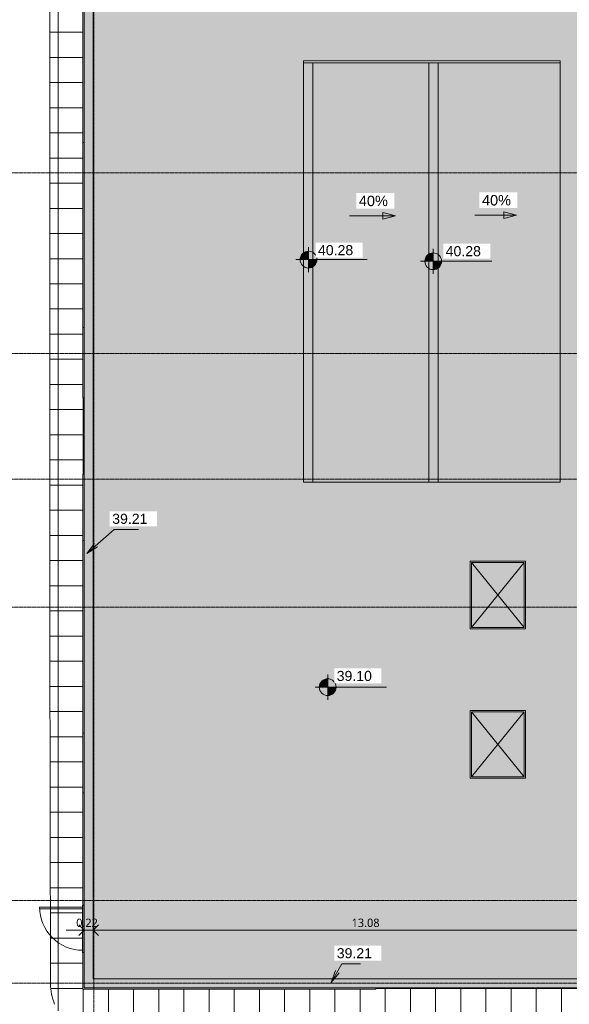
# Model space of a CAD drawing. Header units: millimetres. Extents: x -59616 to 35213, y -20402 to 53287.
# Tile 3 of 256: x -36055 to -22951, y 3344 to 26822. Entities that reach past the tile are written whole.
import ezdxf

# ---------------------------------------------------------------- set-up
doc = ezdxf.new("R2010")
doc.units = ezdxf.units.MM
doc.linetypes.add('Ligne de quadrillage', pattern=[22.225, 12.7, -3.175, 3.175, -3.175])
for name, color, linetype, lineweight in [('A-ANNO-DIMS', 211, 'Continuous', 9), ('A-ANNO-DIMS-100', 211, 'Continuous', 9), ('A-DOOR', 31, 'Continuous', 9), ('A-FLOR', 192, 'Continuous', 9), ('A-FLOR-PATT', 8, 'Continuous', 9), ('A-GENM', 13, 'Continuous', 9), ('A-WALL', 113, 'Continuous', 9), ('G-ANNO-DIMS', 111, 'Continuous', 9), ('S-GRID', 1, 'Continuous', 9)]:
    doc.layers.add(name, color=color, linetype=linetype, lineweight=lineweight)
doc.styles.add('Arial_2', font='arial.ttf', dxfattribs={"height": 240})
doc.styles.add('Arial_B', font='txt', dxfattribs={"height": 247.619048})
doc.styles.add('Trebuchet MS_B', font='txt', dxfattribs={"height": 200})
doc.dimstyles.new('Cotes_linéaires_rouge_2mm_1', dxfattribs={"dimscale": 304.8, "dimtxt": 206.190181, "dimasz": 0.410105, "dimexe": 0.82021, "dimexo": 0.0625, "dimgap": 0.065617, "dimtad": 1, "dimlfac": 0.001, "dimrnd": 0.01, "dimzin": 0, "dimdsep": 46, "dimtxsty": 'Trebuchet MS_B', "dimblk1": 'OPEN30', "dimblk2": 'OPEN30', "dimsah": 1, "dimcen": 0.09, "dimdle": 0.82021, "dimazin": 0, "dimtfac": 1, "dimtdec": 4, "dimtix": 1, "dimtmove": 0, "dimatfit": 3, "dimfxl": 1.64042, "dimfxlon": 1, "dimtvp": 1, "dimtolj": 1, "dimtzin": 0, "dimarcsym": 2})

# ---------------------------------------------------------------- blocks, each defined once
blk = doc.blocks.new('Famille 0 - Famille 150x120-1297039-Niveau Toiture')
at = {"layer": 'A-GENM'}
blk.add_hatch(color=256, dxfattribs=at).paths.add_polyline_path([(775, 625), (-775, 625), (-775, -625), (775, -625), (775, 142)])
for p, q in [((807, 657), (-808, 657)), ((-808, 657), (-808, -658)), ((775, 625), (-775, -625)), ((775, -625), (-775, 625)), ((775, 625), (-775, 625)), ((-775, 625), (-775, -625)), ((-775, 625), (775, 625)), ((-775, -625), (-775, 625)), ((775, -625), (775, 625)), ((775, 625), (775, -625)), ((807, -658), (807, 657)), ((80, 260), (80, 260)), ((80, 260), (80, 260)), ((-808, -658), (807, -658)), ((-775, -625), (775, -625)), ((775, -625), (-775, -625)), ((-696, -516), (-697, -517))]:
    blk.add_line(p, q, dxfattribs=at)
blk = doc.blocks.new('Accrotère R_1 - Accrotère R_1-1333940-Niveau Toiture')
at = {"layer": 'A-GENM'}
blk.add_hatch(color=9, dxfattribs=at).paths.add_polyline_path([(-3736, -21525), (-3736, -21221), (-3953, -21221), (-3953, -34302), (-36137, -34302), (-36137, 7616), (-25875, 7616), (-25875, 7833), (-36354, 7833), (-36354, -34519), (-3736, -34519), (-3736, -24512)])
for p, q in [((-3953, -21221), (-3953, -34302)), ((-3736, -34519), (-3736, -21221)), ((-3953, -34302), (-36137, -34302)), ((-36354, -34519), (-3736, -34519))]:
    blk.add_line(p, q, dxfattribs=at)
blk = doc.blocks.new('__Int_ Simple - __PP _1_03m x 2_30m_-1371156-Niveau Toiture')
at = {"layer": 'A-DOOR'}
blk.add_hatch(color=7, dxfattribs=at).paths.add_polyline_path([(-600, 20), (530, 20), (529, 25), (-600, 25)])
for p, q in [((480, 1050), (440, 1050)), ((440, 1050), (440, 20)), ((480, 20), (480, 1050))]:
    blk.add_line(p, q, dxfattribs=at)
at = {"layer": 'A-DOOR', "lineweight": 18}
for p, q in [((-600, 20), (-600, 25)), ((-600, 25), (530, 25)), ((530, 25), (530, 20))]:
    blk.add_line(p, q, dxfattribs=at)
at = {"layer": 'A-DOOR'}
blk.add_arc((480, 20), 1030, 90, 180, dxfattribs=at)
blk = doc.blocks.new('Cotes d_élévation - Cote d_élévation - Cible remplie-10655-Niveau Toiture')
at = {"layer": 'G-ANNO-DIMS'}
h = blk.add_hatch(color=256, dxfattribs=at)
edge = h.paths.add_edge_path()
edge.add_line((0, 0), (-2, 0))
edge.add_arc((0, 0), 2, 90, 180, ccw=False)
edge.add_line((0, 2), (0, 0))
h = blk.add_hatch(color=256, dxfattribs=at)
edge = h.paths.add_edge_path()
edge.add_line((0, 0), (2, 0))
edge.add_arc((0, 0), 2, 270, 360, ccw=False)
edge.add_line((0, -2), (0, 0))
for p, q in [((0, -3), (0, 3)), ((-3, 0), (14, 0))]:
    blk.add_line(p, q, dxfattribs=at)
blk.add_circle((0, 0), 2, dxfattribs=at)
blk = doc.blocks.new('DIMBLOCK14-Niveau Toiture')
at = {"layer": 'A-ANNO-DIMS-100'}
for p, q in [((-34302, 4611), (-34302, 5361)), ((-21221, 4611), (-21221, 5361)), ((-21221, 5111), (-34302, 5111)), ((-34302, 5111), (-34302, 4611)), ((-21221, 5111), (-21221, 4611))]:
    blk.add_line(p, q, dxfattribs=at)
at = {"layer": 'A-ANNO-DIMS-100', "lineweight": 25}
for p, q in [((-34302, 5111), (-34177, 5236)), ((-21221, 5111), (-21346, 5236)), ((-21221, 5111), (-21096, 5236)), ((-34302, 5111), (-34177, 4986)), ((-21221, 5111), (-21346, 4986)), ((-21221, 5111), (-21096, 4986))]:
    blk.add_line(p, q, dxfattribs=at)
at = {"layer": 'A-ANNO-DIMS-100', "color": 0, "insert": (-28141, 5387), "char_height": 200, "width": 910.03, "attachment_point": 1, "line_spacing_factor": 1.048425, "style": 'Trebuchet MS_B'}
blk.add_mtext('13.08', dxfattribs=at)
blk = doc.blocks.new('_Open30')
at = {"color": 0, "linetype": 'ByBlock', "lineweight": -2}
for p, q in [((-1, 0.27), (0, 0)), ((0, 0), (-1, -0.27)), ((0, 0), (-1, 0))]:
    blk.add_line(p, q, dxfattribs=at)
blk = doc.blocks.new('DIMBLOCK15-Niveau Toiture')
at = {"layer": 'A-ANNO-DIMS-100', "lineweight": 25}
for p, q in [((-34519, 5111), (-34644, 5236)), ((-34302, 5111), (-34177, 5236)), ((-34519, 5111), (-34644, 4986)), ((-34302, 5111), (-34177, 4986))]:
    blk.add_line(p, q, dxfattribs=at)
at = {"layer": 'A-ANNO-DIMS-100'}
for p, q in [((-34519, 4611), (-34519, 5361)), ((-34302, 4611), (-34302, 5361)), ((-34302, 5111), (-34946, 5111)), ((-34519, 5111), (-34519, 4611)), ((-34302, 5111), (-34302, 4611))]:
    blk.add_line(p, q, dxfattribs=at)
at = {"layer": 'A-ANNO-DIMS-100', "color": 0, "insert": (-34708, 5387), "char_height": 200, "width": 712.93, "attachment_point": 1, "line_spacing_factor": 1.048425, "style": 'Trebuchet MS_B'}
blk.add_mtext('0.22', dxfattribs=at)

msp = doc.modelspace()

# ---------------------------------------------------------------- hatches: boundary and pattern name
at = {"layer": 'A-FLOR-PATT'}
h = msp.add_hatch(color=254, dxfattribs=at)
h.paths.add_polyline_path([(-24511.569, 3952.809), (-21221.253, 3952.809), (-21221.253, 5596.58), (-21233.538, 5596.58), (-21234.257, 5598.01), (-21236.379, 5597.098), (-21237.753, 5597.86), (-21238.586, 5596.58), (-21240.459, 5598.58), (-21237.753, 5598.58), (-21237.126, 6744.58), (-21233.538, 6744.58), (-21233.015, 6746.58), (-21221.253, 6746.58), (-21221.253, 10096.58), (-21233.538, 10096.58), (-21234.257, 10098.01), (-21236.379, 10097.098), (-21237.753, 10097.86), (-21238.586, 10096.58), (-21240.459, 10098.58), (-21237.753, 10098.58), (-21237.126, 11244.58), (-21233.538, 11244.58), (-21233.015, 11246.58), (-21221.253, 11246.58), (-21221.253, 14596.58), (-21233.538, 14596.58), (-21234.257, 14598.01), (-21236.379, 14597.098), (-21237.753, 14597.86), (-21238.586, 14596.58), (-21240.459, 14598.58), (-21237.753, 14598.58), (-21237.126, 15744.58), (-21233.538, 15744.58), (-21233.015, 15746.58), (-21221.253, 15746.58), (-21221.253, 16096.58), (-21233.538, 16096.58), (-21234.257, 16098.01), (-21236.379, 16097.098), (-21237.753, 16097.86), (-21238.586, 16096.58), (-21240.459, 16098.58), (-21237.753, 16098.58), (-21237.126, 17244.58), (-21233.538, 17244.58), (-21233.015, 17246.58), (-21221.253, 17246.58), (-21221.253, 20596.58), (-21233.538, 20596.58), (-21234.257, 20598.01), (-21236.379, 20597.098), (-21237.753, 20597.86), (-21238.586, 20596.58), (-21240.459, 20598.58), (-21237.753, 20598.58), (-21237.126, 21744.58), (-21233.538, 21744.58), (-21233.015, 21746.58), (-21221.253, 21746.58), (-21221.253, 22096.58), (-21233.538, 22096.58), (-21234.257, 22098.01), (-21236.379, 22097.098), (-21237.753, 22097.86), (-21238.586, 22096.58), (-21240.459, 22098.58), (-21237.753, 22098.58), (-21237.126, 23244.58), (-21233.538, 23244.58), (-21233.015, 23246.58), (-21221.253, 23246.58), (-21221.253, 25858.989), (-18569.823, 25858.989), (-18569.823, 25871.274), (-18568.392, 25871.993), (-18569.304, 25874.115), (-18568.543, 25875.489), (-18569.823, 25876.322), (-18567.823, 25878.195), (-18567.823, 25875.489), (-17421.823, 25874.718), (-17421.823, 25871.274), (-17419.823, 25870.369), (-17419.823, 25858.989), (-17069.823, 25858.989), (-17069.823, 25871.274), (-17068.392, 25871.993), (-17069.304, 25874.115), (-17068.543, 25875.489), (-17069.823, 25876.322), (-17067.823, 25878.195), (-17067.823, 25875.489), (-15921.823, 25874.862), (-15921.823, 25871.274), (-15919.823, 25870.751), (-15919.823, 25858.989), (-12569.823, 25858.989), (-12569.823, 25871.274), (-12568.392, 25871.993), (-12569.304, 25874.115), (-12568.543, 25875.489), (-12569.823, 25876.322), (-12567.823, 25878.195), (-12567.823, 25875.489), (-11421.823, 25874.862), (-11421.823, 25871.274), (-11419.823, 25870.751), (-11419.823, 25858.989), (-11069.823, 25858.989), (-11069.823, 25871.274), (-11068.392, 25871.993), (-11069.304, 25874.115), (-11068.543, 25875.489), (-11069.823, 25876.322), (-11067.823, 25878.195), (-11067.823, 25875.489), (-9921.823, 25874.862), (-9921.823, 25871.274), (-9919.823, 25870.751), (-9919.823, 25858.989), (-8069.823, 25858.989), (-8069.823, 25871.274), (-8068.392, 25871.993), (-8069.304, 25874.115), (-8068.543, 25875.489), (-8069.823, 25876.322), (-8067.823, 25878.195), (-8067.823, 25875.489), (-6921.823, 25874.862), (-6921.823, 25871.274), (-6919.823, 25870.751), (-6919.823, 25858.989), (-6569.823, 25858.989), (-6569.823, 25871.274), (-6568.392, 25871.993), (-6569.304, 25874.115), (-6568.543, 25875.489), (-6569.823, 25876.322), (-6567.823, 25878.195), (-6567.823, 25875.489), (-5421.823, 25874.862), (-5421.823, 25871.274), (-5419.823, 25870.751), (-5419.823, 25858.989), (-3569.823, 25858.989), (-3569.823, 25871.274), (-3568.392, 25871.993), (-3569.304, 25874.115), (-3568.543, 25875.489), (-3569.823, 25876.322), (-3567.823, 25878.195), (-3567.823, 25875.489), (-2421.823, 25874.862), (-2421.823, 25871.274), (-2419.823, 25870.751), (-2419.823, 25858.989), (-2069.823, 25858.989), (-2069.823, 25871.274), (-2068.392, 25871.993), (-2069.304, 25874.115), (-2068.543, 25875.489), (-2069.823, 25876.322), (-2067.823, 25878.195), (-2067.823, 25875.489), (-921.823, 25874.862), (-921.823, 25871.274), (-919.823, 25870.751), (-919.823, 25858.989), (930.177, 25858.989), (930.177, 25871.274), (931.608, 25871.993), (930.696, 25874.115), (931.457, 25875.489), (930.177, 25876.322), (932.177, 25878.195), (932.177, 25875.489), (2078.177, 25874.862), (2078.177, 25871.274), (2080.177, 25870.751), (2080.177, 25858.989), (2430.177, 25858.989), (2430.177, 25871.274), (2431.608, 25871.993), (2430.696, 25874.115), (2431.457, 25875.489), (2430.177, 25876.322), (2432.177, 25878.195), (2432.177, 25875.489), (3578.177, 25874.862), (3578.177, 25871.274), (3580.177, 25870.751), (3580.177, 25858.989), (5430.177, 25858.989), (5430.177, 25871.274), (5431.608, 25871.993), (5430.696, 25874.115), (5431.457, 25875.489), (5430.177, 25876.322), (5432.177, 25878.195), (5432.177, 25875.489), (6578.177, 25874.862), (6578.177, 25871.274), (6580.177, 25870.751), (6580.177, 25858.989), (6930.177, 25858.989), (6930.177, 25871.274), (6931.608, 25871.993), (6930.696, 25874.115), (6931.457, 25875.489), (6930.177, 25876.322), (6932.177, 25878.195), (6932.177, 25875.489), (7615.818, 25875.489), (7615.818, 36137.128), (-34302.193, 36137.128), (-34302.193, 3952.809), (-30484.034, 3952.809)])
h.paths.add_polyline_path([(-21241.11, 5596.58), (-21243.634, 5598.58), (-21240.459, 5598.58)])
h.paths.add_polyline_path([(-25278.823, 8735.08), (-25311.323, 8735.08), (-25311.323, 10350.08), (-23996.323, 10350.08), (-23996.323, 8735.08), (-25205.803, 8735.08)])
h.paths.add_polyline_path([(-21241.11, 10096.58), (-21243.634, 10098.58), (-21240.459, 10098.58)])
h.paths.add_polyline_path([(-24053.823, 12294.051), (-25311.323, 12294.051), (-25311.323, 13909.051), (-23996.323, 13909.051), (-23996.323, 12294.051), (-24034.344, 12294.051)])
h.paths.add_polyline_path([(-21241.11, 14596.58), (-21243.634, 14598.58), (-21240.459, 14598.58)])
h.paths.add_polyline_path([(-26078.571, 15797.67), (-29288.571, 15797.67), (-29288.571, 25843.989), (-23168.571, 25843.989), (-23168.571, 15797.67), (-24511.569, 15797.67)])
h.paths.add_polyline_path([(-21241.11, 16096.58), (-21243.634, 16098.58), (-21240.459, 16098.58)])
h.paths.add_polyline_path([(-21241.11, 20596.58), (-21243.634, 20598.58), (-21240.459, 20598.58)])
h.paths.add_polyline_path([(-21241.11, 22096.58), (-21243.634, 22098.58), (-21240.459, 22098.58)])
h.paths.add_polyline_path([(6932.177, 25878.195), (6930.177, 25878.846), (6932.177, 25881.37)])
h.paths.add_polyline_path([(5432.177, 25878.195), (5430.177, 25878.846), (5432.177, 25881.37)])
h.paths.add_polyline_path([(2432.177, 25878.195), (2430.177, 25878.846), (2432.177, 25881.37)])
h.paths.add_polyline_path([(-2067.823, 25878.195), (-2069.823, 25878.846), (-2067.823, 25881.37)])
h.paths.add_polyline_path([(932.177, 25878.195), (930.177, 25878.846), (932.177, 25881.37)])
h.paths.add_polyline_path([(-3567.823, 25878.195), (-3569.823, 25878.846), (-3567.823, 25881.37)])
h.paths.add_polyline_path([(-6567.823, 25878.195), (-6569.823, 25878.846), (-6567.823, 25881.37)])
h.paths.add_polyline_path([(-8067.823, 25878.195), (-8069.823, 25878.846), (-8067.823, 25881.37)])
h.paths.add_polyline_path([(-11067.823, 25878.195), (-11069.823, 25878.846), (-11067.823, 25881.37)])
h.paths.add_polyline_path([(-12567.823, 25878.195), (-12569.823, 25878.846), (-12567.823, 25881.37)])
h.paths.add_polyline_path([(-17067.823, 25878.195), (-17069.823, 25878.846), (-17067.823, 25881.37)])
h.paths.add_polyline_path([(-18567.823, 25878.195), (-18569.823, 25878.846), (-18567.823, 25881.37)])
h.paths.add_polyline_path([(3982.177, 27100.384), (-2292.823, 27100.384), (-2292.823, 29943.58), (-1967.823, 29943.58), (-1967.823, 29951.58), (-1927.823, 29951.58), (-1927.823, 29955.127), (-1926.323, 29956.627), (-1084.323, 29956.627), (-1082.823, 29955.127), (-1081.323, 29956.627), (-239.323, 29956.627), (-237.823, 29955.127), (-237.823, 29951.58), (-197.823, 29951.58), (-197.823, 29943.58), (-17.823, 29943.58), (-17.823, 29951.58), (22.177, 29951.58), (22.177, 29955.127), (23.677, 29956.627), (865.677, 29956.627), (867.177, 29955.127), (868.677, 29956.627), (1710.677, 29956.627), (1712.177, 29955.127), (1712.177, 29951.58), (1752.177, 29951.58), (1752.177, 29943.58), (1932.177, 29943.58), (1932.177, 29951.58), (1972.177, 29951.58), (1972.177, 29955.127), (1973.677, 29956.627), (2815.677, 29956.627), (2817.177, 29955.127), (2818.677, 29956.627), (3660.677, 29956.627), (3662.177, 29955.127), (3662.177, 29951.58), (3702.177, 29951.58), (3702.177, 29943.58), (3982.177, 29943.58), (3982.177, 28735.194)])
h.paths.add_polyline_path([(-9580.405, 27883.425), (-10365.323, 27883.425), (-10365.323, 29098.425), (-8850.323, 29098.425), (-8850.323, 27883.425), (-8882.823, 27883.425)])
h.paths.add_polyline_path([(-5845.323, 27883.425), (-7360.323, 27883.425), (-7360.323, 29098.425), (-5845.323, 29098.425), (-5845.323, 27915.925)])
h.paths.add_polyline_path([(-16382.823, 27953.425), (-16415.323, 27953.425), (-16415.323, 29268.425), (-14800.323, 29268.425), (-14800.323, 27953.425), (-15552.871, 27953.425)])
h.paths.add_polyline_path([(-25422.823, 27953.425), (-25455.323, 27953.425), (-25455.323, 29268.425), (-23840.323, 29268.425), (-23840.323, 27953.425), (-24511.569, 27953.425)])
h.paths.add_polyline_path([(-18539.103, 27953.425), (-19415.323, 27953.425), (-19415.323, 29268.425), (-17800.323, 29268.425), (-17800.323, 27953.425), (-17832.823, 27953.425)])
h.paths.add_polyline_path([(-27497.801, 27953.425), (-28445.323, 27953.425), (-28445.323, 29268.425), (-26830.323, 29268.425), (-26830.323, 27953.425), (-26862.823, 27953.425)])
h.paths.add_polyline_path([(-20852.823, 27953.425), (-22435.323, 27953.425), (-22435.323, 29268.425), (-20820.323, 29268.425), (-20820.323, 27953.425), (-20829.164, 27953.425)])
h.paths.add_polyline_path([(-29840.323, 27953.425), (-31455.323, 27953.425), (-31455.323, 29268.425), (-29840.323, 29268.425), (-29840.323, 27960.925)])
h.paths.add_polyline_path([(5785.762, 29711.154), (5700.907, 29718.66), (5632.746, 29734.217), (5557.249, 29764.452), (5529.825, 29780.285), (5335.762, 29780.285), (5335.762, 29971.589), (5302.516, 30040.625), (5278.571, 30121.904), (5268.082, 30191.491), (5269.127, 30276.011), (5279.646, 30345.803), (5302.516, 30419.946), (5335.762, 30489.851), (5335.762, 30680.285), (5529.825, 30680.285), (5560.52, 30698.007), (5632.746, 30726.354), (5708.39, 30743.619), (5785.762, 30749.417), (5863.135, 30743.619), (5938.779, 30726.354), (6011.005, 30698.007), (6041.7, 30680.285), (6235.762, 30680.285), (6235.762, 30488.982), (6269.009, 30419.946), (6291.878, 30345.803), (6303.443, 30266.107), (6302.398, 30184.56), (6291.878, 30114.768), (6269.009, 30040.625), (6235.762, 29970.72), (6235.762, 29780.285), (6041.7, 29780.285), (6011.005, 29762.564), (5936.848, 29733.777), (5863.135, 29716.952), (5806.63, 29712.718)])
h.paths.add_polyline_path([(-12566.638, 30446.129), (-13047.522, 30446.129), (-13047.522, 30662.406), (-14414.352, 30662.406), (-14415.24, 30660.39), (-14419.643, 30654.675), (-14422.996, 30648.286), (-14435.047, 30634.684), (-14446.139, 30620.288), (-14451.783, 30615.793), (-14456.567, 30610.392), (-14471.523, 30600.069), (-14485.738, 30588.747), (-14492.293, 30585.733), (-14498.231, 30581.634), (-14515.223, 30575.19), (-14531.734, 30567.598), (-14538.821, 30566.24), (-14545.567, 30563.682), (-14567.627, 30560.721), (-14581.455, 30558.072), (-14591.77, 30558.072), (-14599.876, 30558.072), (-14613.863, 30559.77), (-14632.011, 30560.721), (-14638.917, 30562.812), (-14646.079, 30563.682), (-14663.071, 30570.126), (-14680.464, 30575.393), (-14686.669, 30579.075), (-14693.415, 30581.634), (-14708.371, 30591.957), (-14723.998, 30601.233), (-14729.141, 30606.294), (-14735.079, 30610.392), (-14747.13, 30623.995), (-14760.083, 30636.741), (-14763.865, 30642.886), (-14768.65, 30648.286), (-14777.095, 30664.377), (-14786.621, 30679.853), (-14788.823, 30686.724), (-14792.176, 30693.113), (-14796.811, 30711.649), (-14802.072, 30728.063), (-14803.471, 30738.938), (-14804.292, 30742.267), (-14804.292, 30760.44), (-14805.535, 30778.57), (-14804.292, 30785.677), (-14804.292, 30792.892), (-14799.943, 30810.537), (-14796.811, 30828.438), (-14793.903, 30835.041), (-14792.176, 30842.047), (-14783.731, 30858.138), (-14776.406, 30874.769), (-14772.003, 30880.485), (-14768.65, 30886.873), (-14756.599, 30900.476), (-14745.507, 30914.871), (-14739.863, 30919.366), (-14735.079, 30924.767), (-14720.123, 30935.09), (-14705.908, 30946.413), (-14699.353, 30949.427), (-14693.415, 30953.525), (-14676.423, 30959.97), (-14659.912, 30967.561), (-14652.825, 30968.919), (-14646.079, 30971.478), (-14624.019, 30974.438), (-14610.191, 30977.088), (-14599.876, 30977.088), (-14591.77, 30977.088), (-14577.783, 30975.389), (-14559.635, 30974.438), (-14552.729, 30972.347), (-14545.567, 30971.478), (-14528.575, 30965.033), (-14511.182, 30959.767), (-14504.977, 30956.084), (-14498.231, 30953.525), (-14483.275, 30943.202), (-14467.648, 30933.926), (-14462.505, 30928.866), (-14456.567, 30924.767), (-14433.033, 30899.865), (-14431.563, 30898.418), (-14427.781, 30892.274), (-14422.996, 30886.873), (-14409.395, 30862.406), (-13047.522, 30862.406), (-13047.522, 31036.129), (-12447.522, 31036.129), (-12447.522, 30842.406), (-11040.292, 30842.406), (-11034.406, 30855.769), (-11030.003, 30861.485), (-11026.65, 30867.873), (-11014.599, 30881.476), (-11003.507, 30895.871), (-10997.863, 30900.366), (-10993.079, 30905.767), (-10978.123, 30916.09), (-10963.908, 30927.413), (-10957.353, 30930.427), (-10951.415, 30934.525), (-10934.423, 30940.97), (-10917.912, 30948.561), (-10910.825, 30949.919), (-10904.079, 30952.478), (-10882.019, 30955.438), (-10868.191, 30958.088), (-10857.876, 30958.088), (-10849.77, 30958.088), (-10835.783, 30956.389), (-10817.635, 30955.438), (-10810.729, 30953.347), (-10803.567, 30952.478), (-10786.575, 30946.033), (-10769.182, 30940.767), (-10762.977, 30937.084), (-10756.231, 30934.525), (-10741.275, 30924.202), (-10725.648, 30914.926), (-10720.505, 30909.866), (-10714.567, 30905.767), (-10700.243, 30889.927), (-10689.563, 30879.418), (-10685.781, 30873.274), (-10680.996, 30867.873), (-10672.551, 30851.782), (-10663.024, 30836.306), (-10660.823, 30829.435), (-10657.47, 30823.047), (-10653.12, 30805.402), (-10647.574, 30788.096), (-10647.081, 30780.898), (-10645.354, 30773.892), (-10645.354, 30755.72), (-10644.111, 30737.589), (-10645.354, 30730.482), (-10645.354, 30723.267), (-10649.703, 30705.622), (-10652.835, 30687.721), (-10655.743, 30681.118), (-10657.47, 30674.113), (-10665.915, 30658.021), (-10673.24, 30641.39), (-10677.643, 30635.675), (-10680.996, 30629.286), (-10700.243, 30606.345), (-10704.139, 30601.288), (-10709.783, 30596.793), (-10714.567, 30591.392), (-10729.523, 30581.069), (-10743.738, 30569.747), (-10750.293, 30566.733), (-10756.231, 30562.634), (-10773.223, 30556.19), (-10789.734, 30548.598), (-10796.821, 30547.24), (-10803.567, 30544.682), (-10825.627, 30541.721), (-10839.455, 30539.072), (-10849.77, 30539.072), (-10857.876, 30539.072), (-10871.863, 30540.77), (-10890.011, 30541.721), (-10896.917, 30543.812), (-10904.079, 30544.682), (-10921.071, 30551.126), (-10938.464, 30556.393), (-10944.669, 30560.075), (-10951.415, 30562.634), (-10966.371, 30572.957), (-10981.998, 30582.233), (-10987.141, 30587.294), (-10993.079, 30591.392), (-11005.13, 30604.995), (-11018.083, 30617.741), (-11021.865, 30623.886), (-11026.65, 30629.286), (-11033.536, 30642.406), (-12447.522, 30642.406), (-12447.522, 30446.129)])
h.paths.add_polyline_path([(-11074.566, 31556.313), (-11979.054, 31556.313), (-11979.054, 32268.989), (-11074.566, 32268.989)])
h.paths.add_polyline_path([(-14807.501, 32611.546), (-16415.323, 32611.546), (-16415.323, 33926.546), (-14800.323, 33926.546), (-14800.323, 32611.546), (-14807.308, 32611.546)])
h.paths.add_polyline_path([(-29851.396, 32611.546), (-31455.323, 32611.546), (-31455.323, 33926.546), (-29840.323, 33926.546), (-29840.323, 32611.546), (-29847.823, 32611.546)])
h.paths.add_polyline_path([(-17800.323, 32611.546), (-19415.323, 32611.546), (-19415.323, 33926.546), (-17800.323, 33926.546), (-17800.323, 32619.046)])
h.paths.add_polyline_path([(-28437.823, 32611.546), (-28445.323, 32611.546), (-28445.323, 33926.546), (-26830.323, 33926.546), (-26830.323, 32611.546), (-28412.823, 32611.546)])
h.paths.add_polyline_path([(-20827.823, 32611.546), (-22435.323, 32611.546), (-22435.323, 33926.546), (-20820.323, 33926.546), (-20820.323, 32611.546)])
h.paths.add_polyline_path([(-25422.823, 32611.546), (-25455.323, 32611.546), (-25455.323, 33926.546), (-23840.323, 33926.546), (-23840.323, 32611.546), (-24511.569, 32611.546)])
h.paths.add_polyline_path([(-8865.135, 32661.546), (-10365.323, 32661.546), (-10365.323, 33876.546), (-8850.323, 33876.546), (-8850.323, 32661.546), (-8864.897, 32661.546)])
h.paths.add_polyline_path([(-6594.173, 32661.546), (-7360.323, 32661.546), (-7360.323, 33876.546), (-5845.323, 33876.546), (-5845.323, 32661.546), (-5877.823, 32661.546)])
h.paths.add_polyline_path([(-2901.891, 32661.546), (-4384.391, 32661.546), (-4384.391, 33876.546), (-2869.391, 33876.546), (-2869.391, 32661.546), (-2875.284, 32661.546)])
h.paths.add_polyline_path([(127.643, 32661.546), (-1354.857, 32661.546), (-1354.857, 33876.546), (160.143, 33876.546), (160.143, 32661.546), (145.913, 32661.546)])
h.paths.add_polyline_path([(6121.532, 32661.546), (4664.211, 32661.546), (4664.211, 33876.546), (6179.211, 33876.546), (6179.211, 32661.546), (6146.711, 32661.546)])
h.paths.add_polyline_path([(3124.544, 32661.546), (1614.677, 32661.546), (1614.677, 33876.546), (3129.677, 33876.546), (3129.677, 32661.546)])
h = msp.add_hatch(dxfattribs=at)
h.set_pattern_fill('FP_7', color=256, style=0, pattern_type=2)
h.set_pattern_definition([(270, (-38141.15, 15723.1), (600, 4e-14), []), (0, (-38141.15, 15723.1), (0, 600), [])])
h.paths.add_polyline_path([(-34591.818, 2935.229), (-34509.054, 2940.527), (-22732.874, 2940.527), (-22732.874, 3333.419), (-22713.431, 3421.196), (-22681.78, 3509.46), (-22643.549, 3586.512), (-22594.136, 3661.621), (-22531.124, 3735.948), (-27561.928, 3735.948), (-27561.928, 3705.948), (-34549.054, 3706.094), (-34549.054, 4581.086), (-34554.054, 4581.086), (-34554.054, 5711.086), (-34549.054, 5711.086), (-34549.054, 15982.67), (-34519.054, 15982.67), (-34519.054, 17802.67), (-34549.054, 17802.67), (-34549.054, 27858.097), (-34519.054, 27858.097), (-34519.054, 28813.097), (-38559.054, 28813.097), (-38559.054, 28783.097), (-39252.912, 28783.097), (-39252.912, 28823.097), (-39267.912, 28823.097), (-39267.912, 28783.097), (-41252.054, 28783.097), (-41252.054, 28823.097), (-41267.054, 28823.097), (-41267.054, 28783.097), (-43152.912, 28783.097), (-43152.912, 28823.097), (-43167.912, 28823.097), (-43167.912, 28783.097), (-45152.054, 28783.097), (-45152.054, 28823.097), (-45167.054, 28823.097), (-45167.054, 28783.097), (-47110.412, 28783.097), (-47110.412, 28823.097), (-47125.412, 28823.097), (-47125.412, 28783.097), (-49109.554, 28783.097), (-49109.554, 28823.097), (-49124.554, 28823.097), (-49124.554, 28783.097), (-53741.152, 28783.097), (-53741.152, 27723.097), (-35334.555, 27723.097), (-35334.509, 12237.292), (-35318.198, 3843.138), (-35312.849, 3715.303), (-35294.913, 3588.619), (-35264.565, 3464.323), (-35222.103, 3343.627), (-35193.39, 3273.71), (-35154.781, 3208.731), (-35107.104, 3150.082), (-35051.379, 3099.018), (-34984.493, 3049.986), (-34912.378, 3009.031), (-34836.004, 2976.704), (-34756.401, 2953.44), (-34674.639, 2939.553)])
for points in [[(-29068.571, 15797.67), (-29068.571, 25793.989), (-29288.571, 25793.989), (-29288.571, 15797.67)], [(-26298.571, 15797.67), (-26298.571, 25793.989), (-29068.571, 25793.989), (-29068.571, 15797.67)], [(-26078.571, 15797.67), (-26078.571, 25793.989), (-26298.571, 25793.989), (-26298.571, 15797.67)], [(-23168.571, 15797.67), (-23168.571, 25793.989), (-26078.571, 25793.989), (-26078.571, 15797.67), (-24511.569, 15797.67)]]:
    msp.add_hatch(color=10, dxfattribs=at).paths.add_polyline_path(points)
at = {"layer": 'G-ANNO-DIMS'}
for points in [[(-27094.222, 22145.48), (-27394.222, 22225.865), (-27394.222, 22065.095)], [(-24209.545, 22161.243), (-24509.545, 22241.628), (-24509.545, 22080.859)]]:
    msp.add_hatch(color=256, dxfattribs=at).paths.add_polyline_path(points)

# ---------------------------------------------------------------- linework, layer by layer
at = {"layer": 'A-FLOR'}
for p, q in [((-35334.555, 27723.097), (-35334.509, 12237.292)), ((-29288.571, 25843.989), (-23168.571, 25843.989)), ((-29288.571, 25843.989), (-29288.571, 15797.67)), ((-23168.571, 15797.67), (-23168.571, 25843.989)), ((-23168.571, 25793.989), (-29288.571, 25793.989)), ((-29068.571, 25793.989), (-29068.571, 15797.67)), ((-26298.571, 25793.989), (-26298.571, 15797.67)), ((-26078.571, 25793.989), (-26078.571, 15797.67)), ((-29288.571, 15797.67), (-23168.571, 15797.67)), ((-35334.509, 12237.292), (-35318.198, 3843.138))]:
    msp.add_line(p, q, dxfattribs=at)
msp.add_arc((-34023.012, 3833.306), 1295.224, 179.5650442, 202.2138775, dxfattribs=at)
at = {"layer": 'A-WALL'}
for p, q in [((-34549.054, 17802.67), (-34549.054, 27858.097)), ((-34549.054, 23892.938), (-34519.054, 23892.938)), ((-34549.054, 19481.899), (-34519.054, 19481.899)), ((-34549.054, 17802.67), (-34519.054, 17802.67)), ((-34549.054, 3705.948), (-34549.054, 15982.67)), ((-34549.054, 15982.67), (-34519.054, 15982.67)), ((-34549.054, 14405.58), (-34519.054, 14405.58)), ((-34549.054, 9807.67), (-34519.054, 9807.67)), ((-34549.054, 8387.58), (-34519.054, 8387.58)), ((-34549.054, 5710.156), (-34519.054, 5710.156)), ((-34549.054, 4579.586), (-34519.054, 4579.586)), ((-27561.928, 3705.948), (-34549.054, 3705.948)), ((-27561.928, 3705.948), (-27561.928, 3735.948))]:
    msp.add_line(p, q, dxfattribs=at)
at = {"layer": 'G-ANNO-DIMS'}
for p, q in [((-28189.768, 22145.48), (-27094.222, 22145.48)), ((-27094.222, 22145.48), (-27394.222, 22225.865)), ((-27394.222, 22225.865), (-27394.222, 22065.095)), ((-27394.222, 22065.095), (-27094.222, 22145.48)), ((-25202.631, 22161.243), (-24209.545, 22161.243)), ((-24209.545, 22161.243), (-24509.545, 22241.628)), ((-24509.545, 22241.628), (-24509.545, 22080.859)), ((-24509.545, 22080.859), (-24209.545, 22161.243)), ((-34457.998, 14092.545), (-33806.139, 14667.366)), ((-33806.139, 14667.366), (-33222.429, 14667.366)), ((-34457.998, 14092.545), (-34267.974, 14330.639)), ((-34457.998, 14092.545), (-34198.001, 14251.288)), ((-28629.824, 3864.01), (-28371.101, 4312.131)), ((-28371.101, 4312.131), (-27927.594, 4312.131)), ((-28629.824, 3864.01), (-28525.635, 4150.267)), ((-28629.824, 3864.01), (-28434.013, 4097.369))]:
    msp.add_line(p, q, dxfattribs=at)
at = {"layer": 'S-GRID', "linetype": 'Ligne de quadrillage', "lineweight": 18}
for p, q in [((-34290.491, -9486.555), (-34290.491, 51986.924)), ((-59615.653, 23169.164), (32789.124, 23169.164)), ((-59615.653, 18858.989), (32789.124, 18858.989)), ((-59615.653, 15865.239), (32789.124, 15865.239)), ((-59615.653, 12811.551), (32789.124, 12811.551)), ((-59615.653, 5818.989), (32789.124, 5818.989)), ((-59615.653, 3848.989), (32789.124, 3848.989))]:
    msp.add_line(p, q, dxfattribs=at)

# ---------------------------------------------------------------- block references
at = {"layer": 'A-DOOR', "rotation": 90.0000000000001}
msp.add_blockref('__Int_ Simple - __PP _1_03m x 2_30m_-1371156-Niveau Toiture', (-34529.054, 5181.086), dxfattribs=at)
at = {"layer": 'A-GENM', "rotation": 270.0000000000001}
for name, p in [('Accrotère R_1 - Accrotère R_1-1333940-Niveau Toiture', (0, 0)), ('Famille 0 - Famille 150x120-1297039-Niveau Toiture', (-24653.823, 13101.551)), ('Famille 0 - Famille 150x120-1297039-Niveau Toiture', (-24653.823, 9542.58))]:
    msp.add_blockref(name, p, dxfattribs=at)
at = {"layer": 'G-ANNO-DIMS', "xscale": 99.99999999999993, "yscale": 99.99999999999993, "zscale": 99.99999999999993}
for p in [(-29169.909, 21101.034), (-26195.447, 21061.388), (-28711.186, 10905.313)]:
    msp.add_blockref('Cotes d_élévation - Cote d_élévation - Cible remplie-10655-Niveau Toiture', p, dxfattribs=at)

# ---------------------------------------------------------------- dimensions: what is measured, and where the dimension line sits
at = {"layer": 'A-ANNO-DIMS'}
dim = msp.add_linear_dim(base=(-34519.054, 5111.403), p1=(-34302.193, 4611.403), p2=(-34519.054, 4611.403), angle=0, dimstyle='Cotes_linéaires_rouge_2mm_1', override={"dimpost": '<>', "dimfxl": 216.860879}, dxfattribs=at)
dim.commit()
dim.dimension.update_dxf_attribs({"geometry": 'DIMBLOCK15-Niveau Toiture', "text_midpoint": (-34410.624, 5235.175)})

# ---------------------------------------------------------------- next in the draw order: texts
at = {"layer": 'G-ANNO-DIMS', "attachment_point": 1, "line_spacing_factor": 0.941778, "bg_fill": 3, "box_fill_scale": 1.25, "bg_fill_color": 256, "bg_fill_true_color": 13158600, "bg_fill_transparency": 0}
for s, insert, char_height, width, style in [('40%', (-27968.881, 22624.72), 247.619, 784.52699, 'Arial_B'), ('40%', (-25032.974, 22640.483), 247.619, 784.52699, 'Arial_B'), ('40.28', (-28941.91, 21447.1), 240, 1004.89974, 'Arial_2'), ('40.28', (-25897.11, 21422.783), 240, 1004.89974, 'Arial_2'), ('39.21', (-33848.547, 15040.613), 240, 1004.89974, 'Arial_2'), ('39.10', (-28496.453, 11294.138), 240, 1004.89974, 'Arial_2'), ('39.21', (-28494.452, 4681.707), 240, 1004.89974, 'Arial_2')]:
    msp.add_mtext(s, dxfattribs=dict(at, insert=insert, char_height=char_height, width=width, style=style))

# ---------------------------------------------------------------- next in the draw order: dimensions: what is measured, and where the dimension line sits
at = {"layer": 'A-ANNO-DIMS'}
dim = msp.add_linear_dim(base=(-34302.193, 5111.403), p1=(-21221.253, 4611.403), p2=(-34302.193, 4611.403), angle=0, dimstyle='Cotes_linéaires_rouge_2mm_1', override={"dimpost": '<>', "dimfxl": 13080.940358}, dxfattribs=at)
dim.commit()
dim.dimension.update_dxf_attribs({"geometry": 'DIMBLOCK14-Niveau Toiture', "text_midpoint": (-27761.723, 5235.175)})

doc.saveas('drawing.dxf')
